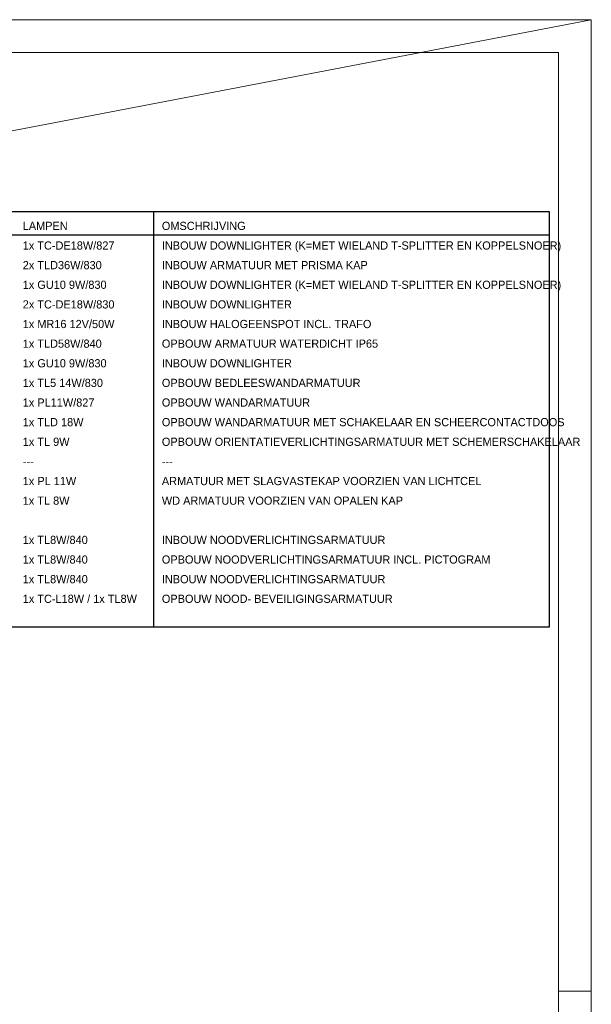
# Model space of a CAD drawing. Header units: millimetres. Extents: x 84337 to 168437, y -3060 to 56340.
# Tile 84 of 84: x 150958 to 168437, y 26233 to 56340. Entities that reach past the tile are written whole.
import ezdxf
from ezdxf.xclip import XClip

# ---------------------------------------------------------------- set-up
doc = ezdxf.new("R2010")
doc.units = ezdxf.units.MM
for name, color, linetype in [('1', 7, 'Continuous'), ('22', 7, 'Continuous'), ('63', 7, 'Continuous')]:
    doc.layers.add(name, color=color, linetype=linetype)
doc.styles.add('dgn001', font='dgn001.shx')

# ---------------------------------------------------------------- blocks, each defined once
blk = doc.blocks.new('A1')
at = {"layer": '1', "color": 1, "linetype": 'Continuous', "lineweight": 0}
for p, q in [((84100, 59400), (0, 59400)), ((84100, 0), (84100, 59400)), ((83100, 29700), (84100, 29700))]:
    blk.add_line(p, q, dxfattribs=at)
at = {"layer": '1', "color": 5, "linetype": 'Continuous', "lineweight": 0, "flags": 128}
blk.add_lwpolyline([(1000, 1000), (83100, 1000), (83100, 58400), (1000, 58400), (1000, 1000)], dxfattribs=at)
blk = doc.blocks.new('50E03_329_B02 - Default')
at = {"color": 7, "linetype": 'Continuous', "lineweight": 0}
blk.add_blockref('A1', (-8492.96, -3060.21), dxfattribs=at)
blk = doc.blocks.new('AnonymousCell52')
at = {"color": 1, "linetype": 'Continuous', "lineweight": 0}
blk.add_blockref('A1', (-42050, -29700), dxfattribs=at)

msp = doc.modelspace()

# ---------------------------------------------------------------- linework, layer by layer
at = {"layer": '22', "color": 3, "linetype": 'Continuous', "lineweight": 30}
for p, q in [((155051.12, 50460.26), (155051.12, 37770.69)), ((141359.08, 49760.26), (167162.01, 49760.26))]:
    msp.add_line(p, q, dxfattribs=at)
at = {"layer": '22', "color": 3, "linetype": 'Continuous', "lineweight": 30, "flags": 128}
msp.add_lwpolyline([(141359.08, 37770.69), (167162.01, 37770.69), (167162.01, 50460.26), (141359.08, 50460.26), (141359.08, 37770.69)], dxfattribs=at)
at = {"layer": '63', "color": 1, "linetype": 'Continuous', "lineweight": 0}
msp.add_line((138935.19, 50684.49), (168437.47, 56339.79), dxfattribs=at)

# ---------------------------------------------------------------- block references
at = {"color": 1, "linetype": 'Continuous', "lineweight": 0}
msp.add_blockref('AnonymousCell52', (126387.47, 26639.79), dxfattribs=at)
ref = msp.add_blockref('50E03_329_B02 - Default', (90070.43, 1776.72))
XClip(ref).set_block_clipping_path([(-1935.24, 2907.77), (50064.76, 48907.77)])

# ---------------------------------------------------------------- texts
at = {"layer": '22', "color": 2, "linetype": 'Continuous', "lineweight": 13, "char_height": 249.99, "attachment_point": 1, "line_spacing_factor": 1.440034, "style": 'dgn001'}
for s, insert in [('LAMPEN\\P1x TC-DE18W/827\\P2x TLD36W/830\\P1x GU10 9W/830\\P2x TC-DE18W/830\\P1x MR16 12V/50W \\P1x TLD58W/840\\P1x GU10 9W/830\\P1x TL5 14W/830 \\P1x PL11W/827\\P1x TLD 18W \\P1x TL 9W \\P--- \\P1x PL 11W \\P1x TL 8W\\P \\P1x TL8W/840\\P1x TL8W/840\\P1x TL8W/840\\P1x TC-L18W / 1x TL8W', (151051.55, 50160.26)), ('OMSCHRIJVING\\PINBOUW DOWNLIGHTER (K=MET WIELAND T-SPLITTER EN KOPPELSNOER)\\PINBOUW ARMATUUR MET PRISMA KAP \\PINBOUW DOWNLIGHTER (K=MET WIELAND T-SPLITTER EN KOPPELSNOER) \\PINBOUW DOWNLIGHTER\\PINBOUW HALOGEENSPOT INCL. TRAFO\\POPBOUW ARMATUUR WATERDICHT IP65\\PINBOUW DOWNLIGHTER\\POPBOUW BEDLEESWANDARMATUUR\\POPBOUW WANDARMATUUR\\POPBOUW WANDARMATUUR MET SCHAKELAAR EN SCHEERCONTACTDOOS \\POPBOUW ORIENTATIEVERLICHTINGSARMATUUR MET SCHEMERSCHAKELAAR\\P--- \\PARMATUUR MET SLAGVASTEKAP VOORZIEN VAN LICHTCEL \\PWD ARMATUUR VOORZIEN VAN OPALEN KAP\\P \\PINBOUW NOODVERLICHTINGSARMATUUR\\POPBOUW NOODVERLICHTINGSARMATUUR INCL. PICTOGRAM\\PINBOUW NOODVERLICHTINGSARMATUUR\\POPBOUW NOOD- BEVEILIGINGSARMATUUR', (155305.65, 50160.25))]:
    msp.add_mtext(s, dxfattribs=dict(at, insert=insert))

doc.saveas('drawing.dxf')
